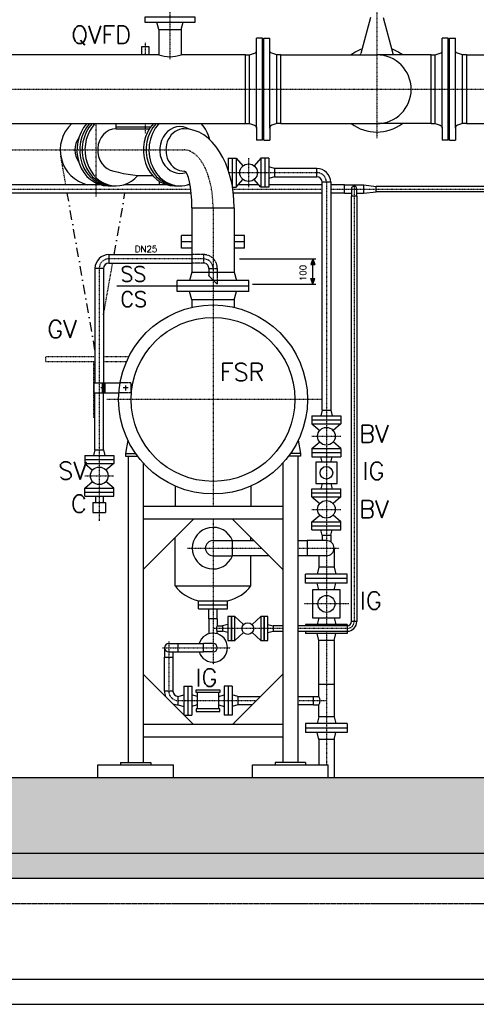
# Model space of a CAD drawing. Header units: millimetres. Extents: x -197187 to 241957296, y -45270 to 70505.
# Tile 85 of 116: x 78813 to 80626, y -41298 to -37391. Entities that reach past the tile are written whole.
import ezdxf
from ezdxf.enums import TextEntityAlignment as Align

# ---------------------------------------------------------------- set-up
doc = ezdxf.new("R2010")
doc.units = ezdxf.units.MM
doc.header["$LTSCALE"] = 0.5
for name, pattern in [('DASHDOT', [1, 0.5, -0.25, 0, -0.25]), ('DOT', [0.25, 0, -0.25]), ('HIDDEN', [0.375, 0.25, -0.125])]:
    doc.linetypes.add(name, pattern=pattern)
for name, color, linetype in [('21', 7, 'Continuous'), ('41', 7, 'Continuous'), ('44', 7, 'Continuous'), ('45', 7, 'Continuous'), ('P-MU025ENTL', 7, 'Continuous'), ('P-MU025ENTLÜ', 7, 'Continuous'), ('P-MU050ENTL', 7, 'Continuous'), ('P-MU150AUSL', 7, 'Continuous'), ('P-MU150EINL', 7, 'Continuous'), ('P-MU200EINL', 7, 'Continuous'), ('P-MU300AUSL', 7, 'Continuous')]:
    doc.layers.add(name, color=color, linetype=linetype)
doc.styles.add('ROMANS', font='ROMANS', dxfattribs={"height": 0.2})

msp = doc.modelspace()

# ---------------------------------------------------------------- hatches: boundary and pattern name
at = {"lineweight": 5}
h = msp.add_hatch(dxfattribs=at)
h.set_pattern_fill('ANSI33', color=256, scale=25)
h.set_pattern_definition([(45, (123557.72, -294.98), (-112.2532, 112.2532), []), (45, (123669.98, -294.98), (-112.2532, 112.2532), [79.375, -39.6875])])
h.paths.add_polyline_path([(71830.791, -35901.362), (71850.791, -35881.362), (72060.791, -35881.362), (72080.791, -35901.362), (72080.791, -40397.563), (84480.791, -40397.563), (84480.791, -35901.362), (84500.791, -35881.362), (84710.791, -35881.362), (84730.791, -35901.362), (84730.791, -40697.563), (71830.791, -40697.563)])
at = {"linetype": 'Continuous'}
h = msp.add_hatch(color=256, dxfattribs=at)
h.paths.add_polyline_path([(79976.43, -38339.563), (79976.43, -38361.416), (79984.322, -38361.418)])
h.paths.add_polyline_path([(79968.527, -38361.413), (79976.43, -38361.416), (79976.43, -38339.563)])
h = msp.add_hatch(color=256, dxfattribs=at)
h.paths.add_polyline_path([(79976.43, -38439.563), (79976.43, -38417.711), (79984.322, -38417.709)])
h.paths.add_polyline_path([(79968.527, -38417.713), (79976.43, -38417.711), (79976.43, -38439.563)])
at = {"lineweight": 5}
h = msp.add_hatch(dxfattribs=at)
h.set_pattern_fill('ANSI36', color=256, scale=10)
h.set_pattern_definition([(45, (123557.725, -114305.756), (16.83798, 61.739261), [79.375, -15.875, 0, -15.875])])
h.paths.add_polyline_path([(72080.791, -40697.563), (71630.791, -40697.563), (71630.791, -40797.563), (72080.791, -40797.563)])
h.paths.add_polyline_path([(72980.791, -40697.563), (72080.791, -40697.563), (72080.791, -40797.563), (72980.791, -40797.563)])
h.paths.add_polyline_path([(84930.791, -40697.563), (72980.791, -40697.563), (72980.791, -40797.563), (84930.791, -40797.563)])

# ---------------------------------------------------------------- linework, layer by layer
at = {"linetype": 'HIDDEN', "ltscale": 10}
for p, q in [((79542.791, -38322.713), (79496.641, -38322.713)), ((79542.791, -38322.713), (79542.791, -38356.413)), ((79542.791, -38356.413), (79496.641, -38356.413)), ((79563.941, -38377.563), (79597.641, -38377.563)), ((79563.941, -38377.563), (79563.941, -38405.863)), ((79597.641, -38377.563), (79597.641, -38439.563)), ((79597.641, -38439.563), (79563.941, -38405.863))]:
    msp.add_line(p, q, dxfattribs=at)
at = {"linetype": 'Continuous'}
for p, q in [((79976.43, -38339.563), (79968.527, -38361.413)), ((79968.527, -38361.413), (79984.322, -38361.418)), ((79976.43, -38339.563), (79984.322, -38361.418)), ((79968.527, -38417.713), (79984.322, -38417.709)), ((79976.43, -38439.563), (79968.527, -38417.713)), ((79976.43, -38439.563), (79984.322, -38417.709))]:
    msp.add_line(p, q, dxfattribs=at)
at = {"linetype": 'HIDDEN', "ltscale": 10}
for radius in [54.85, 21.15]:
    msp.add_arc((79542.791, -38377.563), radius, 0, 90, dxfattribs=at)
at = {"layer": '21', "linetype": 'Continuous', "ltscale": 10}
for p, q in [((72080.791, -40397.563), (84480.791, -40397.563)), ((71630.791, -40697.563), (84930.791, -40697.563)), ((71830.791, -40697.563), (84730.791, -40697.563)), ((71630.791, -40797.563), (84930.791, -40797.563))]:
    msp.add_line(p, q, dxfattribs=at)
at = {"layer": '21', "linetype": 'HIDDEN', "ltscale": 10}
msp.add_line((72080.791, -40897.563), (84480.791, -40897.563), dxfattribs=at)
at = {"layer": '21', "linetype": 'Continuous'}
for p, q in [((71630.791, -41197.563), (84930.791, -41197.563)), ((71630.791, -41297.563), (84930.791, -41297.563))]:
    msp.add_line(p, q, dxfattribs=at)
at = {"layer": '41', "linetype": 'Continuous', "ltscale": 10}
for p, q in [((79242.632, -39059.654), (79233.749, -39112.563)), ((79918.95, -39059.654), (79927.833, -39112.563)), ((79233.749, -39112.563), (79273.545, -39112.563)), ((79233.749, -39112.563), (79233.749, -39122.563)), ((79233.749, -39122.563), (79280.791, -39122.563)), ((79243.749, -39122.563), (79243.749, -40337.563)), ((79927.833, -39122.563), (79880.791, -39122.563)), ((79927.833, -39112.563), (79888.037, -39112.563)), ((79917.833, -39122.563), (79917.833, -40337.563)), ((79927.833, -39112.563), (79927.833, -39122.563)), ((79303.749, -39150.294), (79303.749, -40337.563)), ((79857.833, -39150.294), (79857.833, -40337.563)), ((79857.833, -39322.563), (79303.749, -39322.563)), ((79857.833, -39372.563), (79303.749, -39372.563)), ((79303.749, -39572.563), (79503.749, -39372.563)), ((79857.833, -39572.563), (79657.833, -39372.563)), ((79303.749, -39987.563), (79503.749, -40187.563)), ((79857.833, -39987.563), (79657.833, -40187.563)), ((79857.833, -40187.563), (79303.749, -40187.563)), ((79857.833, -40237.563), (79303.749, -40237.563)), ((79123.749, -40347.563), (79423.749, -40347.563)), ((79123.749, -40397.563), (79123.749, -40347.563)), ((79213.749, -40337.563), (79333.749, -40337.563)), ((79213.749, -40337.563), (79213.749, -40347.563)), ((79333.749, -40337.563), (79333.749, -40347.563)), ((79423.749, -40397.563), (79423.749, -40347.563)), ((79737.833, -40347.563), (80037.833, -40347.563)), ((79737.833, -40397.563), (79737.833, -40347.563)), ((79947.833, -40337.563), (79827.833, -40337.563)), ((79827.833, -40337.563), (79827.833, -40347.563)), ((79947.833, -40337.563), (79947.833, -40347.563)), ((80037.833, -40397.563), (80037.833, -40347.563))]:
    msp.add_line(p, q, dxfattribs=at)
at = {"layer": '41', "linetype": 'DASHDOT', "ltscale": 10}
msp.add_arc((80112.791, -39778.563), 28, 270, 0, dxfattribs=at)
at = {"layer": '45', "linetype": 'DASHDOT', "ltscale": 10}
for p, q in [((80230.791, -37211.737), (80230.791, -37861.336)), ((79311.791, -37482.384), (79311.791, -37530.063)), ((75561.791, -37666.563), (81418.58, -37666.563)), ((79116.611, -38092.259), (79116.611, -37803.063)), ((79311.791, -37803.063), (79311.791, -37843.72)), ((75317.291, -37907.563), (79466.291, -37907.563)), ((80030.791, -38035.563), (80030.791, -39795.913)), ((80140.791, -38047.8), (80140.791, -39778.563)), ((77909.315, -38062.563), (79492.382, -38062.563)), ((79659.315, -38062.563), (80013.941, -38062.563)), ((80047.641, -38062.563), (80710.791, -38062.563)), ((79580.791, -38136.563), (79580.791, -39322.563)), ((79542.791, -38339.563), (79166.941, -38339.563)), ((79128.941, -38377.563), (79128.941, -39378.655)), ((80012.171, -38897.563), (79159.397, -38897.563)), ((79071.441, -39200.563), (79186.441, -39200.563)), ((79580.791, -39372.563), (79580.791, -39949.005)), ((79479.023, -39487.563), (79772.833, -39487.563)), ((79917.833, -39487.563), (80081.672, -39487.563)), ((79857.833, -39806.563), (79580.791, -39806.563)), ((80112.791, -39806.563), (79917.833, -39806.563)), ((80030.791, -39817.213), (80030.791, -40347.563))]:
    msp.add_line(p, q, dxfattribs=at)
at = {"layer": '45', "linetype": 'Continuous', "ltscale": 10}
for p, q in [((79195.791, -37823.413), (79195.791, -37803.063)), ((79133.532, -38045.713), (77906.397, -38045.713)), ((79163.791, -38050.063), (79195.791, -38050.063)), ((79397.532, -38045.713), (79226.05, -38045.713)), ((79427.791, -38050.063), (79449.791, -38050.063)), ((79489.929, -38045.713), (79480.05, -38045.713)), ((79762.823, -38045.713), (79680.759, -38045.713)), ((80013.941, -38045.713), (79802.791, -38045.713)), ((80102.791, -38045.713), (80047.641, -38045.713)), ((80102.791, -38079.413), (80102.791, -38045.713)), ((80102.791, -38045.713), (80178.791, -38045.713)), ((80178.791, -38079.413), (80178.791, -38045.713)), ((80178.791, -38045.713), (80228.791, -38051.913)), ((80228.791, -38073.213), (80228.791, -38051.913)), ((80682.791, -38051.913), (80228.791, -38051.913)), ((79494.179, -38079.413), (78401.441, -38079.413)), ((80013.941, -38079.413), (79661.605, -38079.413)), ((80102.791, -38079.413), (80047.641, -38079.413)), ((80102.791, -38079.413), (80130.141, -38079.413)), ((80130.141, -38062.563), (80130.141, -38090.563)), ((80151.441, -38090.563), (80130.141, -38090.563)), ((80130.141, -39778.563), (80130.141, -38090.563)), ((80151.441, -38090.563), (80151.441, -38062.563)), ((80151.441, -38079.413), (80178.791, -38079.413)), ((80151.441, -38090.563), (80151.441, -39778.563)), ((80178.791, -38079.413), (80228.791, -38073.213)), ((80682.791, -38073.213), (80228.791, -38073.213)), ((79496.641, -38136.563), (79496.641, -38392.563)), ((79496.641, -38136.563), (79664.941, -38136.563)), ((79664.941, -38136.563), (79664.941, -38392.563)), ((79166.941, -38322.713), (79496.641, -38322.713)), ((79166.941, -38322.713), (79166.941, -38356.413)), ((79166.941, -38356.413), (79496.641, -38356.413)), ((79686.178, -38339.563), (79988.93, -38339.563)), ((79976.43, -38439.563), (79976.43, -38339.563)), ((79112.091, -38377.563), (79112.091, -38831.879)), ((79145.791, -38377.563), (79112.091, -38377.563)), ((79145.791, -38377.563), (79145.791, -38831.879)), ((79496.641, -38392.563), (79487.799, -38425.563)), ((79496.641, -38392.563), (79664.941, -38392.563)), ((79664.941, -38392.563), (79673.783, -38425.563)), ((79723.291, -38425.563), (79438.291, -38425.563)), ((79438.291, -38469.563), (79438.291, -38425.563)), ((79723.291, -38469.563), (79723.291, -38425.563)), ((79737.669, -38439.563), (79988.93, -38439.563)), ((79723.291, -38447.563), (79438.291, -38447.563)), ((79723.291, -38469.563), (79438.291, -38469.563)), ((79496.641, -38502.563), (79487.799, -38469.563)), ((79664.941, -38502.563), (79673.783, -38469.563)), ((79664.941, -38502.563), (79496.641, -38502.563)), ((79496.641, -38502.563), (79496.641, -38532.127)), ((79664.941, -38502.563), (79664.941, -38532.127)), ((79107.091, -38831.879), (79211.588, -38831.879)), ((79107.091, -38831.879), (79107.091, -38871.879)), ((79140.791, -38831.879), (79140.791, -38871.879)), ((79145.791, -38831.879), (79145.791, -38871.879)), ((79150.791, -38831.879), (79150.791, -38871.879)), ((79107.091, -38871.879), (79206.672, -38871.879)), ((79112.091, -39097.563), (79112.091, -38871.879)), ((79153.86, -38851.879), (79135.594, -38851.879)), ((79145.791, -39097.563), (79145.791, -38871.879)), ((79243.785, -38851.879), (79223.785, -38851.879)), ((79233.785, -38841.879), (79233.785, -38861.879)), ((79112.091, -39097.563), (79106.196, -39119.563)), ((79112.091, -39097.563), (79145.791, -39097.563)), ((79145.791, -39097.563), (79151.686, -39119.563)), ((79071.441, -39119.563), (79071.441, -39151.563)), ((79071.441, -39119.563), (79186.441, -39119.563)), ((79071.441, -39135.563), (79186.441, -39135.563)), ((79186.441, -39119.563), (79186.441, -39151.563)), ((79071.441, -39151.563), (79186.441, -39151.563)), ((79071.441, -39151.563), (79102.302, -39177.862)), ((79186.441, -39151.563), (79155.58, -39177.862)), ((79071.441, -39249.563), (79102.302, -39223.265)), ((79186.441, -39249.563), (79155.58, -39223.265)), ((79071.441, -39249.563), (79186.441, -39249.563)), ((79071.441, -39281.563), (79071.441, -39249.563)), ((79186.441, -39281.563), (79186.441, -39249.563)), ((79071.441, -39265.563), (79186.441, -39265.563)), ((79071.441, -39281.563), (79186.441, -39281.563)), ((79113.941, -39281.563), (79113.941, -39306.563)), ((79143.941, -39281.563), (79143.941, -39306.563)), ((79103.941, -39306.563), (79103.941, -39346.563)), ((79103.941, -39306.563), (79153.941, -39306.563)), ((79153.941, -39306.563), (79153.941, -39346.563)), ((79103.941, -39346.563), (79153.941, -39346.563))]:
    msp.add_line(p, q, dxfattribs=at)
at = {"layer": '45', "linetype": 'HIDDEN', "ltscale": 10}
for p, q in [((79253.785, -38831.879), (79211.588, -38831.879)), ((79253.785, -38831.879), (79253.785, -38871.879)), ((79253.785, -38871.879), (79206.672, -38871.879))]:
    msp.add_line(p, q, dxfattribs=at)
at = {"layer": '45', "linetype": 'Continuous', "ltscale": 10}
msp.add_lwpolyline([(79326.791, -37530.063), (79326.791, -37498.413), (79296.791, -37498.413), (79296.791, -37530.063)], dxfattribs=at)
for centre, radius in [((79580.791, -38897.563), 375), ((79580.791, -38897.563), 325), ((79128.941, -39200.563), 35)]:
    msp.add_circle(centre, radius, dxfattribs=at)
for centre, radius, start, end in [((79116.611, -37907.563), 142.5, 132.833428, 255.806619), ((79116.611, -37907.563), 84.15, 145.004475, 214.995525), ((79311.791, -37578.278), 431.346, 253.114122, 273.85707), ((80140.791, -38062.563), 10.65, 0, 180), ((79166.941, -38377.563), 54.85, 90, 180), ((79166.941, -38377.563), 21.15, 90, 180)]:
    msp.add_arc(centre, radius, start, end, dxfattribs=at)
at = {"layer": '45', "linetype": 'DASHDOT', "ltscale": 10}
for centre, start, end in [((79992.791, -38035.563), 0, 90), ((79166.941, -38377.563), 90, 180), ((79542.791, -38377.563), 0, 90), ((79442.791, -40054.563), 180, 270)]:
    msp.add_arc(centre, 38, start, end, dxfattribs=at)
at = {"layer": '45', "linetype": 'Continuous', "ltscale": 10}
for centre, major_axis, ratio, start_param, end_param in [((79163.791, -37907.563), (0, -142.5), 0.866025, 3.88917733, 6.28318531), ((79174.791, -37907.563), (0, -142.5), 0.866025, 3.88917733, 6.28318531), ((79184.791, -37907.563), (0, -142.5), 0.866025, 3.88917733, 6.28318531), ((79195.791, -37907.563), (0, -142.5), 0.866025, 3.88917733, 7.06539428), ((79427.791, -37907.563), (0, -142.5), 0.866025, 3.88917733, 6.28318531), ((79438.791, -37907.563), (0, -142.5), 0.866025, 3.88917733, 6.28318531), ((79449.791, -37907.563), (0, -142.5), 0.866025, 3.88917733, 6.60972898), ((79449.791, -37907.563), (0, -92.992), 0.86602544, 2.66041872, 6.58681691), ((79449.791, -37907.563), (0, -142.5), 0.866025, 1.85308878, 2.39400798), ((79195.791, -37907.563), (0, -84.15), 0.86602572, 3.14159265, 6.15533961), ((79466.291, -37907.563), (0, -84.15), 0.86602544, 3.14159265, 6.28318531), ((79466.291, -38136.563), (0, 313.15), 0.63436021, 4.71238898, 6.28318516), ((79466.291, -38136.563), (0, 144.85), 0.20952641, 4.71238898, 6.28282035)]:
    msp.add_ellipse(centre, major_axis=major_axis, ratio=ratio, start_param=start_param, end_param=end_param, dxfattribs=at)
at = {"layer": '45', "linetype": 'DASHDOT', "ltscale": 10}
msp.add_ellipse((79466.291, -38136.563), major_axis=(0, 229), ratio=0.49999956, start_param=4.71238898, end_param=6.28318531, dxfattribs=at)
at = {"layer": 'P-MU025ENTL', "linetype": 'Continuous', "ltscale": 10}
for p, q in [((79563.941, -39768.563), (79563.941, -39728.563)), ((79597.641, -39768.563), (79597.641, -39728.563)), ((79597.641, -39768.563), (79563.941, -39768.563)), ((79563.941, -39768.563), (79563.941, -39827.588)), ((79597.641, -39768.563), (79597.641, -39795.913)), ((79597.641, -39795.913), (79618.791, -39795.913)), ((79618.791, -39795.913), (79618.791, -39817.213)), ((79857.833, -39795.913), (79818.791, -39795.913)), ((80112.791, -39795.913), (79917.833, -39795.913)), ((80112.791, -39795.913), (80112.791, -39817.213)), ((80151.441, -39778.563), (80130.141, -39778.563)), ((79597.641, -39827.588), (79597.641, -39817.213)), ((79597.641, -39817.213), (79618.791, -39817.213)), ((79818.791, -39817.213), (79857.833, -39817.213)), ((79917.833, -39817.213), (80112.791, -39817.213)), ((79404.791, -39865.713), (79442.791, -39865.713)), ((79442.791, -39899.413), (79442.791, -39865.713)), ((79442.791, -39865.713), (79542.791, -39865.713)), ((79542.791, -39899.413), (79542.791, -39865.713)), ((79580.791, -39865.713), (79542.791, -39865.713)), ((79404.791, -39899.413), (79442.791, -39899.413)), ((79442.791, -39899.413), (79542.791, -39899.413)), ((79580.791, -39899.413), (79542.791, -39899.413))]:
    msp.add_line(p, q, dxfattribs=at)
at = {"layer": 'P-MU025ENTL', "linetype": 'DASHDOT', "ltscale": 10}
for p, q in [((79379.805, -39882.563), (79650.248, -39882.563)), ((79404.791, -39857.577), (79404.791, -40050.563))]:
    msp.add_line(p, q, dxfattribs=at)
at = {"layer": 'P-MU025ENTL', "linetype": 'Continuous', "ltscale": 10}
for centre, radius, start, end in [((79610.699, -39806.563), 16.85, 140.798656, 219.201344), ((80112.791, -39778.563), 38.65, 270, 0), ((80112.791, -39778.563), 17.35, 270, 0), ((79580.791, -39882.563), 57.5, 197.040253, 162.959747), ((79404.791, -39882.563), 16.85, 90, 270), ((79580.791, -39882.563), 16.85, 270, 90)]:
    msp.add_arc(centre, radius, start, end, dxfattribs=at)
at = {"layer": 'P-MU025ENTLÜ', "linetype": 'DASHDOT', "ltscale": 10}
for p, q in [((79721.791, -37940.063), (79721.791, -38055.063)), ((79644.299, -37997.563), (79992.791, -37997.563)), ((79973.291, -39043.563), (80088.291, -39043.563)), ((79973.291, -39333.563), (80088.291, -39333.563))]:
    msp.add_line(p, q, dxfattribs=at)
at = {"layer": 'P-MU025ENTLÜ', "linetype": 'Continuous', "ltscale": 10}
for p, q in [((80013.941, -38940.563), (80008.046, -38962.563)), ((80013.941, -38940.563), (80047.641, -38940.563)), ((80047.641, -38940.563), (80053.536, -38962.563)), ((79973.291, -38962.563), (80088.291, -38962.563)), ((79973.291, -38962.563), (79973.291, -38994.563)), ((79973.291, -38978.563), (80088.291, -38978.563)), ((80088.291, -38962.563), (80088.291, -38994.563)), ((79973.291, -38994.563), (80088.291, -38994.563)), ((79973.291, -38994.563), (80004.152, -39020.862)), ((80088.291, -38994.563), (80057.43, -39020.862)), ((79973.291, -39092.563), (80004.152, -39066.265)), ((80088.291, -39092.563), (80057.43, -39066.265)), ((79973.291, -39092.563), (79973.291, -39124.563)), ((79973.291, -39092.563), (80088.291, -39092.563)), ((80088.291, -39092.563), (80088.291, -39124.563)), ((79973.291, -39108.563), (80088.291, -39108.563)), ((79973.291, -39124.563), (80088.291, -39124.563)), ((80013.807, -39146.063), (80008.046, -39124.563)), ((80047.775, -39146.063), (80053.536, -39124.563)), ((79973.291, -39284.563), (79973.291, -39252.563)), ((79973.291, -39252.563), (80088.291, -39252.563)), ((80013.807, -39231.063), (80008.046, -39252.563)), ((80047.775, -39231.063), (80053.536, -39252.563)), ((80088.291, -39284.563), (80088.291, -39252.563)), ((79973.291, -39268.563), (80088.291, -39268.563)), ((79973.291, -39284.563), (80088.291, -39284.563)), ((79973.291, -39284.563), (80004.152, -39310.862)), ((80088.291, -39284.563), (80057.43, -39310.862)), ((79973.291, -39382.563), (80004.152, -39356.265)), ((80088.291, -39382.563), (80057.43, -39356.265)), ((79973.291, -39414.563), (79973.291, -39382.563)), ((79973.291, -39382.563), (80088.291, -39382.563)), ((79973.291, -39398.563), (80088.291, -39398.563)), ((79973.291, -39414.563), (80088.291, -39414.563)), ((80013.941, -39436.563), (80008.046, -39414.563)), ((80047.641, -39436.563), (80053.536, -39414.563)), ((80088.291, -39414.563), (80088.291, -39382.563)), ((79464.791, -40035.063), (79464.791, -40148.606)), ((79464.791, -40035.063), (79496.791, -40035.063)), ((79480.791, -40035.063), (79480.791, -40150.063)), ((79496.791, -40035.063), (79496.791, -40150.063)), ((79656.791, -40035.063), (79624.791, -40035.063)), ((79624.791, -40035.063), (79624.791, -40150.063)), ((79640.791, -40035.063), (79640.791, -40150.063)), ((79656.791, -40035.063), (79656.791, -40150.063)), ((79442.791, -40075.713), (79464.791, -40069.818)), ((79518.291, -40075.579), (79496.791, -40069.818)), ((79603.291, -40075.579), (79624.791, -40069.818)), ((79678.791, -40075.713), (79656.791, -40069.818)), ((79442.791, -40109.413), (79464.791, -40115.308)), ((79518.291, -40109.547), (79496.791, -40115.308)), ((79603.291, -40109.547), (79624.791, -40115.308)), ((79678.791, -40109.413), (79656.791, -40115.308)), ((79466.249, -40150.063), (79496.791, -40150.063)), ((79656.791, -40150.063), (79624.791, -40150.063))]:
    msp.add_line(p, q, dxfattribs=at)
for points in [[(80073.291, -39231.063), (80073.291, -39146.063), (79988.291, -39146.063), (79988.291, -39231.063)], [(79514.199, -40050.063), (79607.383, -40050.063), (79607.383, -40059.713), (79514.199, -40059.713)], [(79514.199, -40135.063), (79607.383, -40135.063), (79607.383, -40125.413), (79514.199, -40125.413)]]:
    msp.add_lwpolyline(points, close=True, dxfattribs=at)
for points in [[(79518.291, -40059.713), (79518.291, -40125.413)], [(79603.291, -40125.413), (79603.291, -40059.713)]]:
    msp.add_lwpolyline(points, dxfattribs=at)
for centre, radius in [((80030.791, -39043.563), 35), ((80030.791, -39188.563), 25), ((80030.791, -39333.563), 35)]:
    msp.add_circle(centre, radius, dxfattribs=at)
at = {"layer": 'P-MU050ENTL', "linetype": 'Continuous', "ltscale": 10}
for p, q in [((79656.791, -39457.413), (79656.791, -39517.713)), ((80000.641, -39563.563), (79993.406, -39590.563)), ((80060.941, -39563.563), (80000.641, -39563.563)), ((80060.941, -39563.563), (80068.176, -39590.563)), ((80113.291, -39590.563), (79948.291, -39590.563)), ((79948.291, -39626.563), (79948.291, -39590.563)), ((80113.291, -39608.563), (79948.291, -39608.563)), ((80113.291, -39626.563), (80113.291, -39590.563)), ((80113.291, -39626.563), (79948.291, -39626.563)), ((80000.641, -39653.563), (79993.406, -39626.563)), ((80060.941, -39653.563), (80068.176, -39626.563)), ((80000.641, -39763.563), (79993.406, -39790.563)), ((80060.941, -39763.563), (80068.176, -39790.563)), ((80113.291, -39790.563), (79948.291, -39790.563)), ((79948.291, -39790.563), (79948.291, -39795.913)), ((80113.291, -39790.563), (80113.291, -39795.906)), ((79948.291, -39817.213), (79948.291, -39826.563)), ((80113.291, -39826.563), (79948.291, -39826.563)), ((80000.641, -39853.563), (79993.406, -39826.563)), ((80060.941, -39853.563), (80068.176, -39826.563)), ((80113.291, -39817.21), (80113.291, -39826.563)), ((80060.941, -39853.563), (80000.641, -39853.563)), ((80000.641, -40075.713), (80000.641, -39853.563)), ((80060.941, -39853.563), (80060.941, -40028.563)), ((80060.941, -40028.563), (80000.641, -40028.563)), ((80000.641, -40156.563), (80000.641, -40109.413)), ((80000.641, -40156.563), (79993.406, -40183.563)), ((80060.941, -40156.563), (80000.641, -40156.563)), ((80060.941, -40156.563), (80068.176, -40183.563)), ((80113.291, -40183.563), (79948.291, -40183.563)), ((79948.291, -40183.563), (79948.291, -40219.563)), ((80113.291, -40201.563), (79948.291, -40201.563)), ((80113.291, -40183.563), (80113.291, -40219.563)), ((80113.291, -40219.563), (79948.291, -40219.563)), ((80000.641, -40246.563), (79993.406, -40219.563)), ((80060.941, -40246.563), (80068.176, -40219.563)), ((80060.941, -40246.563), (80000.641, -40246.563))]:
    msp.add_line(p, q, dxfattribs=at)
at = {"layer": 'P-MU050ENTL', "linetype": 'DASHDOT', "ltscale": 10}
for p, q in [((80119.881, -39708.563), (79941.701, -39708.563)), ((79442.791, -40092.563), (79752.833, -40092.563)), ((79917.833, -40092.563), (80030.791, -40092.563))]:
    msp.add_line(p, q, dxfattribs=at)
at = {"layer": 'P-MU050ENTL', "linetype": 'Continuous', "ltscale": 10}
msp.add_arc((79580.791, -39487.563), 30.15, 90, 270, dxfattribs=at)
at = {"layer": 'P-MU150AUSL', "linetype": 'Continuous', "ltscale": 10}
for p, q in [((79195.791, -37815.913), (79333.293, -37815.913)), ((79195.791, -37823.413), (79328.198, -37823.413)), ((79455.791, -38297.563), (79455.791, -38247.563)), ((79496.641, -38247.563), (79455.791, -38247.563)), ((79705.791, -38247.563), (79664.941, -38247.563)), ((79705.791, -38297.563), (79705.791, -38247.563)), ((79496.641, -38272.563), (79455.791, -38272.563)), ((79705.791, -38272.563), (79664.941, -38272.563)), ((79496.641, -38297.563), (79455.791, -38297.563)), ((79705.791, -38297.563), (79664.941, -38297.563)), ((79430.791, -39241.256), (79430.791, -39322.563)), ((79730.791, -39241.256), (79730.791, -39322.563)), ((79430.791, -39637.563), (79430.791, -39445.521)), ((79730.791, -39457.413), (79730.791, -39445.521)), ((79730.791, -39457.413), (79730.791, -39445.521)), ((79730.791, -39637.563), (79730.791, -39517.713)), ((79730.791, -39637.563), (79730.791, -39517.713)), ((79430.791, -39637.563), (79730.791, -39637.563)), ((79523.291, -39728.563), (79523.291, -39696.563)), ((79523.291, -39696.563), (79638.291, -39696.563)), ((79523.291, -39712.563), (79638.291, -39712.563)), ((79523.291, -39728.563), (79638.291, -39728.563)), ((79597.888, -39696.563), (79638.291, -39696.563)), ((79600.916, -39728.563), (79638.291, -39728.563)), ((79602.43, -39712.563), (79638.291, -39712.563)), ((79638.291, -39728.563), (79638.291, -39696.563)), ((79638.291, -39728.563), (79638.291, -39696.563))]:
    msp.add_line(p, q, dxfattribs=at)
at = {"layer": 'P-MU150AUSL'}
msp.add_line((79438.291, -38447.563), (79198.767, -38447.563), dxfattribs=at)
at = {"layer": 'P-MU150AUSL', "linetype": 'Continuous', "ltscale": 10}
for centre, start_param, end_param in [((79579.321, -39575.577), 3.64636544, 4.3758927), ((79582.262, -39575.577), 5.04888526, 5.77841253), ((79582.262, -39575.577), 5.04888526, 5.77841253)]:
    msp.add_ellipse(centre, major_axis=(169.693, 0), ratio=0.75533428, start_param=start_param, end_param=end_param, dxfattribs=at)
at = {"layer": 'P-MU150EINL', "linetype": 'DASHDOT', "ltscale": 10}
msp.add_line((79409.791, -37330.063), (79409.791, -37546.613), dxfattribs=at)
at = {"layer": 'P-MU200EINL'}
for p, q in [((80205.791, -37381.563), (80167.561, -37524.24)), ((80255.791, -37381.563), (80294.021, -37524.24)), ((79365.341, -37430.063), (79357.291, -37400.063)), ((79454.241, -37430.063), (79462.291, -37400.063)), ((79365.341, -37430.063), (79454.241, -37430.063)), ((79365.341, -37430.063), (79365.341, -37530.063)), ((79454.241, -37430.063), (79454.241, -37530.063)), ((79776.791, -37464.063), (79753.791, -37464.063)), ((79776.791, -37869.063), (79776.791, -37464.063)), ((79782.791, -37869.063), (79782.791, -37464.063)), ((79782.791, -37464.063), (79805.791, -37464.063)), ((80513.791, -37464.063), (80490.791, -37464.063)), ((80513.791, -37869.063), (80513.791, -37464.063)), ((80519.791, -37869.063), (80519.791, -37464.063)), ((80519.791, -37464.063), (80542.791, -37464.063)), ((79779.791, -37506.563), (79776.791, -37506.563)), ((79779.791, -37826.563), (79779.791, -37506.563)), ((79779.791, -37826.563), (79779.791, -37506.563)), ((79779.791, -37506.563), (79782.791, -37506.563)), ((80516.791, -37506.563), (80513.791, -37506.563)), ((80516.791, -37826.563), (80516.791, -37506.563)), ((80516.791, -37826.563), (80516.791, -37506.563)), ((80516.791, -37506.563), (80519.791, -37506.563)), ((79365.341, -37530.063), (75878.641, -37530.063)), ((79709.791, -37530.063), (79454.241, -37530.063)), ((79709.791, -37803.063), (79709.791, -37530.063)), ((79709.791, -37530.063), (79725.791, -37530.063)), ((79725.791, -37803.063), (79725.791, -37530.063)), ((79753.791, -37821.164), (79753.791, -37511.963)), ((79805.791, -37821.164), (79805.791, -37511.963)), ((79849.791, -37530.063), (79833.791, -37530.063)), ((79833.791, -37803.063), (79833.791, -37530.063)), ((79849.791, -37530.063), (80230.791, -37530.063)), ((79849.791, -37803.063), (79849.791, -37530.063)), ((80446.791, -37530.063), (80230.791, -37530.063)), ((80446.791, -37803.063), (80446.791, -37530.063)), ((80446.791, -37530.063), (80462.791, -37530.063)), ((80462.791, -37803.063), (80462.791, -37530.063)), ((80490.791, -37821.164), (80490.791, -37511.963)), ((80542.791, -37821.164), (80542.791, -37511.963)), ((80586.791, -37530.063), (80570.791, -37530.063)), ((80570.791, -37803.063), (80570.791, -37530.063)), ((80586.791, -37530.063), (80586.791, -37803.063)), ((80586.791, -37530.063), (80967.791, -37530.063)), ((75561.791, -37803.063), (79709.791, -37803.063)), ((79709.791, -37803.063), (79725.791, -37803.063)), ((79849.791, -37803.063), (79833.791, -37803.063)), ((79849.791, -37803.063), (80230.791, -37803.063)), ((80446.791, -37803.063), (80230.791, -37803.063)), ((80446.791, -37803.063), (80462.791, -37803.063)), ((80586.791, -37803.063), (80570.791, -37803.063)), ((80586.791, -37803.063), (80967.791, -37803.063)), ((79779.791, -37826.563), (79776.791, -37826.563)), ((79779.791, -37826.563), (79782.791, -37826.563)), ((80516.791, -37826.563), (80513.791, -37826.563)), ((80516.791, -37826.563), (80519.791, -37826.563)), ((79776.791, -37869.063), (79753.791, -37869.063)), ((79782.791, -37869.063), (79805.791, -37869.063)), ((80513.791, -37869.063), (80490.791, -37869.063)), ((80519.791, -37869.063), (80542.791, -37869.063)), ((79636.799, -37975.888), (79640.791, -37974.818)), ((79640.791, -37940.063), (79672.791, -37940.063)), ((79640.791, -37940.063), (79640.791, -37986.918)), ((79656.791, -37940.063), (79656.791, -38047.786)), ((79672.791, -37940.063), (79672.791, -38055.063)), ((79672.791, -37940.063), (79699.09, -37970.924)), ((79770.791, -37940.063), (79744.492, -37970.924)), ((79802.791, -37940.063), (79770.791, -37940.063)), ((79770.791, -37940.063), (79770.791, -38055.063)), ((79786.791, -37940.063), (79786.791, -38055.063)), ((79802.791, -37940.063), (79802.791, -38055.063)), ((79824.791, -37980.713), (79802.791, -37974.818)), ((79824.791, -38014.413), (79802.791, -38020.308)), ((79824.791, -37980.713), (79824.791, -38014.413)), ((79992.791, -37980.713), (79824.791, -37980.713)), ((79824.791, -38014.413), (79992.791, -38014.413)), ((79992.791, -38014.413), (79992.791, -37980.713)), ((79672.791, -38055.063), (79699.09, -38024.203)), ((79770.791, -38055.063), (79744.492, -38024.203)), ((80047.641, -38035.563), (80013.941, -38035.563)), ((80013.941, -38940.563), (80013.941, -38035.563)), ((80047.641, -38035.563), (80047.641, -38940.563)), ((79658.095, -38055.063), (79672.791, -38055.063)), ((79802.791, -38055.063), (79770.791, -38055.063)), ((79580.791, -39457.413), (79656.791, -39457.413)), ((79656.791, -39457.413), (79742.683, -39457.413)), ((79917.833, -39457.413), (79954.791, -39457.413)), ((79954.791, -39457.413), (79954.791, -39517.713)), ((80030.791, -39457.413), (79954.791, -39457.413)), ((80013.941, -39436.563), (80047.641, -39436.563)), ((80013.941, -39436.563), (80013.941, -39457.413)), ((80047.641, -39436.563), (80047.641, -39462.561)), ((80060.941, -39487.563), (80060.941, -39563.563)), ((79580.791, -39517.713), (79656.791, -39517.713)), ((79802.983, -39517.713), (79656.791, -39517.713)), ((79954.791, -39517.713), (79917.833, -39517.713)), ((80030.791, -39517.713), (79954.791, -39517.713)), ((80000.641, -39517.713), (80000.641, -39563.563)), ((79667.791, -39759.063), (79701.707, -39790.652)), ((79769.791, -39759.063), (79735.875, -39790.652)), ((79639.791, -39790.563), (79618.791, -39795.913)), ((79797.791, -39790.563), (79818.791, -39795.913)), ((79818.791, -39795.913), (79818.791, -39817.213)), ((79639.791, -39822.563), (79618.791, -39817.213)), ((79701.707, -39822.475), (79667.791, -39854.063)), ((79735.875, -39822.475), (79769.791, -39854.063)), ((79797.791, -39822.563), (79818.791, -39817.213)), ((79387.941, -39882.563), (79387.941, -39920.563)), ((79387.941, -39920.563), (79421.641, -39920.563)), ((79387.941, -40054.563), (79387.941, -39920.563)), ((79421.641, -39899.413), (79421.641, -39920.563)), ((79421.641, -39920.563), (79421.641, -40054.563)), ((80060.941, -40028.563), (80060.941, -40092.563)), ((79421.641, -40054.563), (79387.941, -40054.563)), ((79442.791, -40109.413), (79442.791, -40075.713)), ((79678.791, -40075.713), (79769.683, -40075.713)), ((79678.791, -40075.713), (79678.791, -40109.413)), ((79917.833, -40075.713), (79979.791, -40075.713)), ((79979.791, -40109.413), (79979.791, -40075.713)), ((79979.791, -40075.713), (80000.641, -40075.713)), ((79735.983, -40109.413), (79678.791, -40109.413)), ((79979.791, -40109.413), (79917.833, -40109.413)), ((79979.791, -40109.413), (80000.641, -40109.413)), ((80060.941, -40092.563), (80060.941, -40156.563)), ((80000.641, -40242.563), (80000.641, -40347.563)), ((80060.941, -40242.563), (80060.941, -40397.563))]:
    msp.add_line(p, q, dxfattribs=at)
at = {"layer": 'P-MU200EINL', "linetype": 'DASHDOT', "ltscale": 10}
for p, q in [((78996.288, -38045.713), (78976.279, -37932.327)), ((79236.934, -38045.713), (79237.658, -38041.613)), ((79145.791, -38562.204), (79182.106, -38356.413)), ((78916.611, -38727.563), (79112.091, -38727.563)), ((78916.611, -38747.563), (78916.611, -38727.563)), ((78916.611, -38747.563), (79112.091, -38747.563)), ((79106.611, -38747.563), (79106.611, -38967.563)), ((79145.791, -38727.563), (79246.538, -38727.563)), ((79145.791, -38747.563), (79237.098, -38747.563)), ((79106.611, -38967.563), (79112.091, -38967.563))]:
    msp.add_line(p, q, dxfattribs=at)
at = {"layer": 'P-MU200EINL', "linetype": 'DASHDOT', "ltscale": 150}
for p, q in [((79112.091, -38701.95), (79002.235, -38079.413)), ((79188.053, -38322.713), (79230.987, -38079.413))]:
    msp.add_line(p, q, dxfattribs=at)
at = {"layer": 'P-MU200EINL'}
for points in [[(79309.791, -37400.063), (79509.791, -37400.063), (79509.791, -37380.063), (79309.791, -37380.063)], [(79975.791, -39763.563), (80085.791, -39763.563), (80085.791, -39653.563), (79975.791, -39653.563)], [(79639.791, -39854.063), (79653.791, -39854.063), (79653.791, -39759.063), (79639.791, -39759.063)], [(79653.791, -39854.063), (79667.791, -39854.063), (79667.791, -39759.063), (79653.791, -39759.063)], [(79769.791, -39854.063), (79783.791, -39854.063), (79783.791, -39759.063), (79769.791, -39759.063)], [(79783.791, -39854.063), (79797.791, -39854.063), (79797.791, -39759.063), (79783.791, -39759.063)]]:
    msp.add_lwpolyline(points, close=True, dxfattribs=at)
for points in [[(79725.791, -37530.063), (79745.647, -37523.327, 0.32134723), (79753.791, -37511.963), (79753.791, -37464.063)], [(79833.791, -37530.063), (79813.936, -37523.327, -0.32134723), (79805.791, -37511.963), (79805.791, -37464.063)], [(80462.791, -37530.063), (80482.647, -37523.327, 0.32134723), (80490.791, -37511.963), (80490.791, -37464.063)], [(80570.791, -37530.063), (80550.936, -37523.327, -0.32134723), (80542.791, -37511.963), (80542.791, -37464.063)], [(79725.791, -37803.063), (79745.647, -37809.8, -0.32134723), (79753.791, -37821.164), (79753.791, -37869.063)], [(79833.791, -37803.063), (79813.936, -37809.8, 0.32134723), (79805.791, -37821.164), (79805.791, -37869.063)], [(80462.791, -37803.063), (80482.647, -37809.8, -0.32134723), (80490.791, -37821.164), (80490.791, -37869.063)], [(80570.791, -37803.063), (80550.936, -37809.8, 0.32134723), (80542.791, -37821.164), (80542.791, -37869.063)]]:
    msp.add_lwpolyline(points, format="xyb", dxfattribs=at)
for centre, radius in [((79721.791, -37997.563), 35), ((80030.791, -39708.563), 33.725), ((79718.791, -39806.563), 23.346)]:
    msp.add_circle(centre, radius, dxfattribs=at)
for centre, radius, start, end in [((79409.791, -37401.003), 136.5, 250.995584, 289.004416), ((80230.791, -37666.563), 170, 110.16621, 126.588111), ((80148.243, -37519.063), 20, 326.632987, 345.000022), ((80230.791, -37666.563), 136.5, 270, 90), ((80230.791, -37666.563), 170, 53.411889, 69.83379), ((80313.34, -37519.063), 20, 194.999978, 213.367013), ((80230.791, -37666.563), 170, 233.411889, 306.588111), ((79992.791, -38035.563), 54.85, 0, 90), ((79992.791, -38035.563), 21.15, 0, 90), ((79580.791, -39487.563), 82.5, 21.435559, 338.564441), ((80030.791, -39487.563), 30.15, 270, 90), ((79442.791, -40054.563), 54.85, 180, 203.239874), ((79442.791, -40054.563), 21.15, 180, 270), ((79975.639, -40092.563), 30.15, 326.022154, 33.977846), ((79442.791, -40054.563), 54.85, 246.760126, 270)]:
    msp.add_arc(centre, radius, start, end, dxfattribs=at)
at = {"layer": 'P-MU300AUSL', "linetype": 'Continuous', "ltscale": 10}
msp.add_line((79366.611, -38031.319), (79366.611, -38045.713), dxfattribs=at)

# ---------------------------------------------------------------- texts
at = {"layer": '44', "linetype": 'Continuous', "ltscale": 10, "style": 'ROMANS'}
msp.add_text('100', height=25, rotation=90, dxfattribs=at).set_placement((79950.381, -38427.835))
at = {"layer": '45', "linetype": 'DOT', "ltscale": 10, "style": 'ROMANS'}
msp.add_text('DN25', height=25, dxfattribs=at).set_placement((79270.554, -38312.713))
at = {"layer": 'P-MU025ENTLÜ', "linetype": 'Continuous', "ltscale": 10, "style": 'ROMANS'}
for s, p in [('BV', (80161.324, -39068.91)), ('IG', (80174.327, -39216.213)), ('BV', (80161.324, -39367.851))]:
    msp.add_text(s, height=70, dxfattribs=at).set_placement(p)
at = {"layer": 'P-MU050ENTL', "linetype": 'Continuous', "ltscale": 10, "style": 'ROMANS'}
for p in [(80163.664, -39730.314), (79510.734, -40035.913)]:
    msp.add_text('IG', height=70, dxfattribs=at).set_placement(p)
at = {"layer": 'P-MU150AUSL', "insert": (79212.965, -38369.527), "char_height": 60, "width": 107.98183, "attachment_point": 1, "style": 'ROMANS'}
msp.add_mtext('SS\\PCS', dxfattribs=at)
at = {"layer": 'P-MU200EINL', "linetype": 'Continuous', "ltscale": 10, "style": 'ROMANS'}
for s, p in [('QVFD', (79018.405, -37485.641)), ('GV', (78923.071, -38653.494)), ('SV', (78966.177, -39215.025)), ('C', (79016.65, -39346.613))]:
    msp.add_text(s, height=70, dxfattribs=at).set_placement(p)
msp.add_text('FSR', height=70, dxfattribs=at).set_placement((79607.921, -38788.776), align=Align.MIDDLE_LEFT)

doc.saveas('drawing.dxf')
